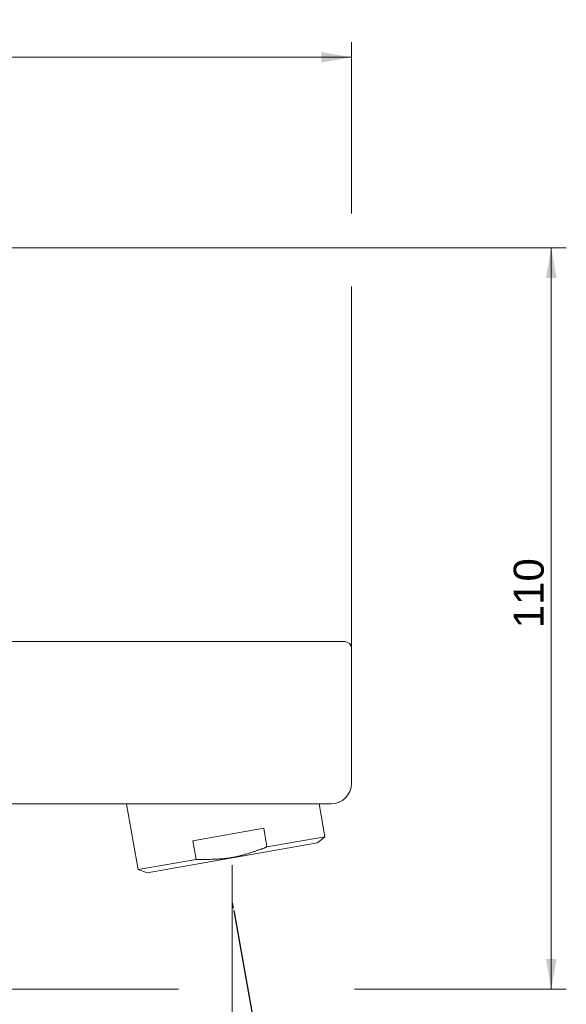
# Model space of a CAD drawing. Header units: metres. Extents: x 0.25 to 0.449, y -0.124 to 0.099.
import ezdxf

# ---------------------------------------------------------------- set-up
doc = ezdxf.new("R2010")
doc.units = ezdxf.units.M
doc.header["$LTSCALE"] = 2.54
doc.header["$PDMODE"] = 1
doc.header["$PDSIZE"] = -2
doc.linetypes.add('HIDDEN', pattern=[0.257244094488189, 0.1286220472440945, -0.1286220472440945])
doc.layers.get('0').update_dxf_attribs({"lineweight": 18})
doc.layers.add('00_COMPONENTI', color=7, linetype='Continuous', lineweight=18)
doc.layers.add('58_ENTITA_GEOM', color=7, linetype='Continuous', lineweight=18)
doc.styles.add('Arial', font='Arial')
doc.dimstyles.new('DIMSTYLE_3', dxfattribs={"dimtxt": 0.0044186, "dimasz": 0.0018603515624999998, "dimexe": 1.7999999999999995e-06, "dimexo": 6.249999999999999e-07, "dimgap": 8.999999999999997e-07, "dimtad": 1, "dimdec": 3, "dimzin": 3, "dimdsep": 46, "dimtxsty": 'Arial', "dimblk": 'VW_FILLEDARROW', "dimblk1": 'VW_FILLEDARROW', "dimblk2": 'VW_FILLEDARROW', "dimcen": 0, "dimadec": 3, "dimazin": 0, "dimtfac": 1, "dimtdec": 3, "dimtix": 1, "dimtmove": 0, "dimatfit": 0, "dimldrblk": 'VW_FILLEDARROW', "dimfxl": 1, "dimfrac": 2, "dimtolj": 1, "dimtzin": 3, "dimarcsym": 0})

# ---------------------------------------------------------------- blocks, each defined once
blk = doc.blocks.new('_FILLED')
at = {"color": 7, "linetype": 'Continuous'}
blk.add_solid([(0, 0), (-0.0022093, 0.00038662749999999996), (-0.0022093, -0.00038662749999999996)], dxfattribs=at)
blk = doc.blocks.new('Gruppe-3-1')
at = {"color": 2, "linetype": 'Continuous', "true_color": 0xffff00}
for p, q in [((0.365038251, 0.06532096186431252), (0.41496846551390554, 0.06532096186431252)), ((0.39544572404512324, 0.06532096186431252), (0.44936112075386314, 0.06532096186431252)), ((0.44715182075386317, 0.06532096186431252), (0.44715182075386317, 0.010839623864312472)), ((0.44715182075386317, -0.043641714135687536), (0.44715182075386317, 0.010839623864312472)), ((0.36183901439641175, -0.043641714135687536), (0.39240788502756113, -0.043641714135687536)), ((0.4182712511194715, -0.043641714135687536), (0.44936112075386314, -0.043641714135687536))]:
    blk.add_line(p, q, dxfattribs=at)
at = {"color": 2, "true_color": 0xffff00, "xscale": 2, "yscale": 2, "zscale": 2}
for p, rotation in [((0.44715182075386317, 0.06532096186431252), 90), ((0.44715182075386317, -0.043641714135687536), 270)]:
    blk.add_blockref('_FILLED', p, dxfattribs=dict(at, rotation=rotation))
at = {"color": 2, "true_color": 0xffff00, "insert": (0.44162857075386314, 0.014552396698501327), "char_height": 0.0044186, "width": 0.01631797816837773, "attachment_point": 2, "rotation": 90, "line_spacing_factor": 0.9036144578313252, "style": 'Arial'}
blk.add_mtext('110', dxfattribs=at)
blk = doc.blocks.new('Gruppe-5-1')
at = {"color": 2, "linetype": 'Continuous', "true_color": 0xffff00}
for p, q in [((0.2622284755, -0.00734291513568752), (0.2622284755, 0.09553140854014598)), ((0.41781842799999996, 0.07037109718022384), (0.41781842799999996, 0.09553140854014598)), ((0.2622284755, 0.09332210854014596), (0.34002345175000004, 0.09332210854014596)), ((0.41781842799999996, 0.09332210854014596), (0.34002345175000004, 0.09332210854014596)), ((0.41781842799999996, -0.002371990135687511), (0.41781842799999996, 0.059644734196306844))]:
    blk.add_line(p, q, dxfattribs=at)
at = {"color": 2, "true_color": 0xffff00, "xscale": 2, "yscale": 2, "zscale": 2, "rotation": 180}
blk.add_blockref('_FILLED', (0.2622284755, 0.09332210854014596), dxfattribs=at)
at = {"color": 2, "true_color": 0xffff00, "xscale": 2, "yscale": 2, "zscale": 2}
blk.add_blockref('_FILLED', (0.41781842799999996, 0.09332210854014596), dxfattribs=at)
at = {"color": 2, "true_color": 0xffff00, "insert": (0.34002345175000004, 0.09884535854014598), "char_height": 0.0044186, "width": 0.0114331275, "attachment_point": 2, "line_spacing_factor": 0.9036144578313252, "style": 'Arial'}
blk.add_mtext('157', dxfattribs=at)
blk = doc.blocks.new('VW_FILLEDARROW')
at = {"linetype": 'Continuous', "lineweight": 0}
blk.add_hatch(color=0, dxfattribs=at).paths.add_polyline_path([(-1.0000000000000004, 0.12278456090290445), (0, 0), (-1.0000000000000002, -0.12278456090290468)])
at = {"color": 0, "linetype": 'Continuous', "lineweight": 20, "flags": 128}
blk.add_lwpolyline([(-1.0000000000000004, 0.12278456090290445), (0, 0), (-1.0000000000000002, -0.12278456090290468)], close=True, dxfattribs=at)
blk = doc.blocks.new('*D7')
at = {"color": 0, "linetype": 'Continuous', "lineweight": -2}
for p, q in [((0.4005459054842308, -0.032064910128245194), (0.4055009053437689, -0.06016611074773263)), ((0.40035397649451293, -0.06282328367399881), (0.40035397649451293, -0.06061280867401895))]:
    blk.add_line(p, q, dxfattribs=at)
blk.add_arc((0.40035397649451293, -0.030976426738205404), 0.029638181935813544, 273.5969749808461, 276.40302501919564, dxfattribs=at)
at = {"layer": 'Defpoints', "color": 0}
for p in [(0.40035397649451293, -0.030976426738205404), (0.40054579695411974, -0.03206429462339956), (0.4020772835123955, -0.06056446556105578), (0.40035397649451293, -0.06282390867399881)]:
    blk.add_point(p, dxfattribs=at)
at = {"color": 0, "lineweight": -2, "xscale": 0.0018603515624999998, "yscale": 0.0018603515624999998, "zscale": 0.0018603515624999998}
for p, rotation in [((0.40035397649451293, -0.06061460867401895), 181.79848749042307), ((0.40550059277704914, -0.060164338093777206), 8.20151250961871)]:
    blk.add_blockref('VW_FILLEDARROW', p, dxfattribs=dict(at, rotation=rotation))
at = {"color": 0, "insert": (0.422549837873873, -0.06811390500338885), "char_height": 0.0044186, "attachment_point": 5, "rotation": 30.865386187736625, "style": 'Arial'}
blk.add_mtext('\\A1;10%%d ', dxfattribs=at)
blk = doc.blocks.new('Gruppe-6-1')
at = {"color": 2, "linetype": 'Continuous', "true_color": 0xffff00}
for p, q in [((0.2622284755, -0.024464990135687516), (0.2622284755, -0.10007613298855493)), ((0.4003272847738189, -0.025436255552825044), (0.4003272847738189, -0.10007613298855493)), ((0.2622284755, -0.09786683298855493), (0.3312778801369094, -0.09786683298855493)), ((0.4003272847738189, -0.09786683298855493), (0.3312778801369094, -0.09786683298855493))]:
    blk.add_line(p, q, dxfattribs=at)
at = {"color": 2, "true_color": 0xffff00, "xscale": 2, "yscale": 2, "zscale": 2, "rotation": 180}
blk.add_blockref('_FILLED', (0.2622284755, -0.09786683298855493), dxfattribs=at)
at = {"color": 2, "true_color": 0xffff00, "xscale": 2, "yscale": 2, "zscale": 2}
blk.add_blockref('_FILLED', (0.4003272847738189, -0.09786683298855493), dxfattribs=at)
at = {"color": 2, "true_color": 0xffff00, "insert": (0.3312778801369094, -0.09234358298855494), "char_height": 0.0044186, "width": 0.0114331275, "attachment_point": 2, "line_spacing_factor": 0.9036144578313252, "style": 'Arial'}
blk.add_mtext('139', dxfattribs=at)

msp = doc.modelspace()

# ---------------------------------------------------------------- linework, layer by layer
at = {"layer": '00_COMPONENTI', "color": 7, "linetype": 'Continuous'}
for p, q in [((0.2632226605, 0.007459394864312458), (0.416824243, 0.007459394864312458)), ((0.41781842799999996, 0.006465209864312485), (0.41781842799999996, -0.01341849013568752)), ((0.355587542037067, -0.01640104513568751), (0.414835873, -0.01640104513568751)), ((0.3848074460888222, -0.016468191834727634), (0.38518825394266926, -0.01640104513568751)), ((0.3848074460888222, -0.016468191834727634), (0.3864993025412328, -0.026063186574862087)), ((0.4130622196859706, -0.01640104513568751), (0.4139135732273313, -0.021229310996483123)), ((0.40493131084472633, -0.01998646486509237), (0.39451478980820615, -0.021823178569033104)), ((0.40493131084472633, -0.01998646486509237), (0.40541469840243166, -0.022727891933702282)), ((0.40541469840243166, -0.022727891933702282), (0.4139135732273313, -0.021229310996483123)), ((0.4139135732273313, -0.021229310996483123), (0.4128473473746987, -0.02212398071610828)), ((0.3878072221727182, -0.026539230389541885), (0.4128473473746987, -0.02212398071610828)), ((0.39451478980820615, -0.021823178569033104), (0.3949981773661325, -0.02456460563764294)), ((0.3864993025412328, -0.026063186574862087), (0.3949981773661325, -0.02456460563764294)), ((0.3864993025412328, -0.026063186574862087), (0.3878072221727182, -0.026539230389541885))]:
    msp.add_line(p, q, dxfattribs=at)
for centre, radius, start, end in [((0.416824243, 0.006465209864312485), 0.000994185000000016, 0, 90), ((0.414835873, -0.01341849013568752), 0.002982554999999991, 270, 0)]:
    msp.add_arc(centre, radius, start, end, dxfattribs=at)
msp.add_open_spline([(0.40541469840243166, -0.022727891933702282), (0.4041818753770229, -0.023235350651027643), (0.40033861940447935, -0.02439588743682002), (0.3963302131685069, -0.02461981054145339), (0.3949981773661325, -0.02456460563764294)], degree=2, dxfattribs=at)
at = {"layer": '58_ENTITA_GEOM', "color": 8, "linetype": 'HIDDEN', "true_color": 0x808080}
for q in [(0.40035397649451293, -0.03175951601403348), (0.4004920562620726, -0.03175951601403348)]:
    msp.add_line((0.40035397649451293, -0.030976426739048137), q, dxfattribs=at)

# ---------------------------------------------------------------- block references
at = {"color": 2, "true_color": 0xffff00}
for name in ['Gruppe-5-1', 'Gruppe-3-1', 'Gruppe-6-1']:
    msp.add_blockref(name, (0, 0), dxfattribs=at)

# ---------------------------------------------------------------- dimensions: what is measured, and where the dimension line sits
at = {"color": 2, "linetype": 'Continuous', "true_color": 0xffff00}
dim = msp.add_angular_dim_3p(base=(0.4020772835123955, -0.06056446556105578), center=(0.40035397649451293, -0.030976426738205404), p1=(0.40035397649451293, -0.06282390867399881), p2=(0.40054579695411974, -0.03206429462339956), dimstyle='DIMSTYLE_3', override={"dimgap": 0.013626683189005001, "dimpost": '<> ', "dimtxsty": 'Arial', "dimblk": 'VW_FILLEDARROW', "dimadec": 0, "dimtmove": 2}, dxfattribs=at)
dim.commit()
dim.dimension.update_dxf_attribs({"geometry": '*D7', "text_midpoint": (0.422549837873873, -0.06811390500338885), "dimtype": 165})

doc.saveas('drawing.dxf')
